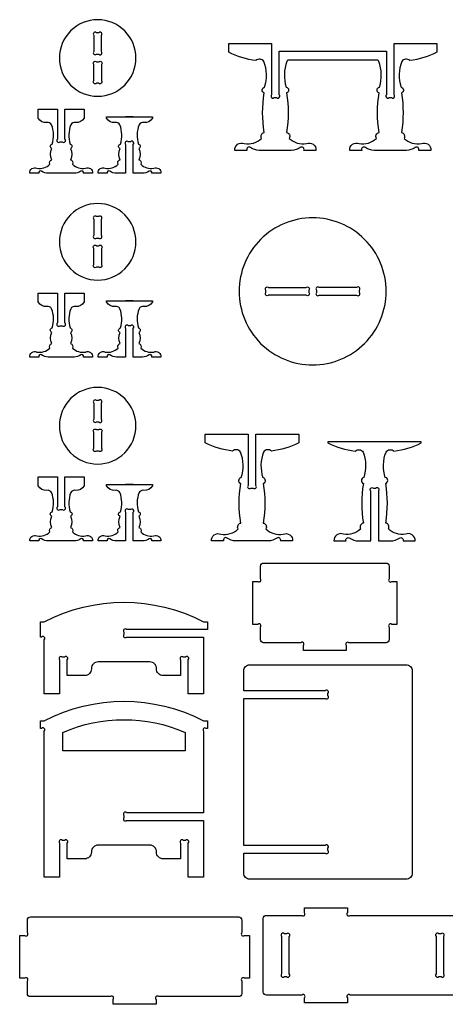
# Model space of a CAD drawing. Extents: x 4203 to 5218, y 1124 to 1763.
# Tile 2 of 5: x 4521 to 4687, y 1127 to 1513. Entities that reach past the tile are written whole.
import ezdxf

# ---------------------------------------------------------------- set-up
doc = ezdxf.new("R2010")
doc.units = 0
doc.header["$MEASUREMENT"] = 0
doc.layers.add('LAYER1', color=18, linetype='CONTINUOUS')

msp = doc.modelspace()

# ---------------------------------------------------------------- linework, layer by layer
at = {"layer": 'LAYER1'}
for points in [[(4551.22, 1512.83, 0.414214), (4536.22, 1497.83, 0.414214), (4551.22, 1482.83, 0.414214), (4566.22, 1497.83, 0.414214)], [(4549.72, 1506.67), (4549.72, 1500.39, 1), (4550.78, 1499.33), (4551.66, 1499.33, 1), (4552.72, 1500.39), (4552.72, 1506.67, 1), (4551.66, 1507.73), (4550.78, 1507.73, 1)], [(4660.94, 1496.94), (4625.73, 1496.94, 0.076649), (4625.33, 1496.48, 0.169376), (4625.05, 1486.45, -0.755968), (4625.22, 1484.15, -0.0823), (4625.22, 1468.69, -0.497317), (4626.28, 1466.37, 0.242348), (4633.01, 1464.31, -0.570657), (4636.74, 1461.66), (4632, 1461.66, 0.75881), (4630.58, 1462.78, -0.158853), (4627.14, 1461.66), (4614.54, 1461.66, -0.158853), (4611.1, 1462.78, 0.75881), (4609.67, 1461.66), (4604.94, 1461.66, -0.570657), (4608.67, 1464.31, 0.242348), (4615.39, 1466.37, -0.497317), (4616.46, 1468.69, -0.0823), (4616.46, 1484.15, -0.755968), (4616.62, 1486.45, 0.169376), (4616.35, 1496.48, 0.480983), (4613.24, 1496.81, -0.082494), (4602.54, 1500.06), (4602.54, 1503.54), (4619.34, 1503.54), (4619.34, 1483.42, 1), (4620.4, 1482.36), (4621.28, 1482.36, 1), (4622.34, 1483.42), (4622.34, 1500.54), (4664.34, 1500.54), (4664.34, 1483.42, 1), (4665.4, 1482.36), (4666.28, 1482.36, 1), (4667.34, 1483.42), (4667.34, 1503.54), (4684.14, 1503.54), (4684.14, 1500.06, -0.082494), (4673.44, 1496.81, 0.480983), (4670.33, 1496.48, 0.169376), (4670.05, 1486.45, -0.755968), (4670.22, 1484.15, -0.0823), (4670.22, 1468.69, -0.497317), (4671.28, 1466.37, 0.242348), (4678.01, 1464.31, -0.570657), (4681.74, 1461.66), (4677, 1461.66, 0.75881), (4675.58, 1462.78, -0.158853), (4672.14, 1461.66), (4659.54, 1461.66, -0.158853), (4656.1, 1462.78, 0.75881), (4654.67, 1461.66), (4649.94, 1461.66, -0.570657), (4653.67, 1464.31, 0.242348), (4660.39, 1466.37, -0.497317), (4661.46, 1468.69, -0.0823), (4661.46, 1484.15, -0.755968), (4661.62, 1486.45, 0.169376), (4661.35, 1496.48, 0.076649)], [(4550.78, 1496.33), (4551.66, 1496.33, -1), (4552.72, 1495.27), (4552.72, 1488.99, -1), (4551.66, 1487.93), (4550.78, 1487.93, -1), (4549.72, 1488.99), (4549.72, 1495.27, -1)], [(4545.92, 1474.31, -0.301445), (4542.54, 1472.51, 0.346418), (4540.67, 1471.63, 0.169376), (4540.46, 1464.11, -0.755968), (4540.58, 1462.38, -0.217136), (4540.58, 1457.98, -0.497317), (4541.38, 1456.24, 0.242348), (4546.43, 1454.7, -0.570657), (4549.22, 1452.71), (4545.67, 1452.71, 0.75881), (4544.6, 1453.55, -0.158853), (4542.02, 1452.71), (4531.82, 1452.71, -0.158853), (4529.24, 1453.55, 0.75881), (4528.18, 1452.71), (4524.62, 1452.71, -0.570657), (4527.42, 1454.7, 0.242348), (4532.47, 1456.24, -0.497317), (4533.26, 1457.98, -0.217136), (4533.26, 1462.38, -0.755968), (4533.39, 1464.11, 0.169376), (4533.18, 1471.63, 0.346418), (4531.31, 1472.51, -0.301445), (4527.92, 1474.31), (4527.92, 1477.79), (4535.42, 1477.79), (4535.42, 1466.07, 1), (4536.48, 1465.01), (4537.36, 1465.01, 1), (4538.42, 1466.07), (4538.42, 1477.79), (4545.92, 1477.79)], [(4572.67, 1474.31, -0.301445), (4569.28, 1472.51, 0.346418), (4567.42, 1471.63, 0.169376), (4567.21, 1464.11, -0.755968), (4567.33, 1462.38, -0.217136), (4567.33, 1457.98, -0.497317), (4568.13, 1456.24, 0.242348), (4573.18, 1454.7, -0.570657), (4575.97, 1452.71), (4572.42, 1452.71, 0.75881), (4571.35, 1453.55, -0.158853), (4568.77, 1452.71), (4565.17, 1452.71), (4565.17, 1463.95, 1), (4564.11, 1465.01), (4563.23, 1465.01, 1), (4562.17, 1463.95), (4562.17, 1452.71), (4558.57, 1452.71, -0.158853), (4555.99, 1453.55, 0.75881), (4554.92, 1452.71), (4551.37, 1452.71, -0.570657), (4554.17, 1454.7, 0.242348), (4559.21, 1456.24, -0.497317), (4560.01, 1457.98, -0.217136), (4560.01, 1462.38, -0.755968), (4560.13, 1464.11, 0.169376), (4559.93, 1471.63, 0.346418), (4558.06, 1472.51, -0.301445), (4554.67, 1474.31), (4554.67, 1474.79), (4572.67, 1474.79)], [(4551.22, 1440.83, 0.414214), (4536.22, 1425.83, 0.414214), (4551.22, 1410.83, 0.414214), (4566.22, 1425.83, 0.414214)], [(4549.72, 1434.67), (4549.72, 1428.39, 1), (4550.78, 1427.33), (4551.66, 1427.33, 1), (4552.72, 1428.39), (4552.72, 1434.67, 1), (4551.66, 1435.73), (4550.78, 1435.73, 1)], [(4635.43, 1435.24, 0.414214), (4606.63, 1406.44, 0.414214), (4635.43, 1377.64, 0.414214), (4664.23, 1406.44, 0.414214)], [(4550.78, 1424.33), (4551.66, 1424.33, -1), (4552.72, 1423.27), (4552.72, 1416.99, -1), (4551.66, 1415.93), (4550.78, 1415.93, -1), (4549.72, 1416.99), (4549.72, 1423.27, -1)], [(4618.19, 1407.94), (4632.87, 1407.94, -1), (4633.93, 1406.88), (4633.93, 1406, -1), (4632.87, 1404.94), (4618.19, 1404.94, -1), (4617.13, 1406), (4617.13, 1406.88, -1)], [(4637.99, 1404.94), (4652.67, 1404.94, 1), (4653.73, 1406), (4653.73, 1406.88, 1), (4652.67, 1407.94), (4637.99, 1407.94, 1), (4636.93, 1406.88), (4636.93, 1406, 1)], [(4545.92, 1402.31, -0.301445), (4542.54, 1400.51, 0.346418), (4540.67, 1399.63, 0.169376), (4540.46, 1392.11, -0.755968), (4540.58, 1390.38, -0.217136), (4540.58, 1385.98, -0.497317), (4541.38, 1384.24, 0.242348), (4546.43, 1382.7, -0.570657), (4549.22, 1380.71), (4545.67, 1380.71, 0.75881), (4544.6, 1381.55, -0.158853), (4542.02, 1380.71), (4531.82, 1380.71, -0.158853), (4529.24, 1381.55, 0.75881), (4528.18, 1380.71), (4524.62, 1380.71, -0.570657), (4527.42, 1382.7, 0.242348), (4532.47, 1384.24, -0.497317), (4533.26, 1385.98, -0.217136), (4533.26, 1390.38, -0.755968), (4533.39, 1392.11, 0.169376), (4533.18, 1399.63, 0.346418), (4531.31, 1400.51, -0.301445), (4527.92, 1402.31), (4527.92, 1405.79), (4535.42, 1405.79), (4535.42, 1394.07, 1), (4536.48, 1393.01), (4537.36, 1393.01, 1), (4538.42, 1394.07), (4538.42, 1405.79), (4545.92, 1405.79)], [(4572.67, 1402.31, -0.301445), (4569.28, 1400.51, 0.346418), (4567.42, 1399.63, 0.169376), (4567.21, 1392.11, -0.755968), (4567.33, 1390.38, -0.217136), (4567.33, 1385.98, -0.497317), (4568.13, 1384.24, 0.242348), (4573.18, 1382.7, -0.570657), (4575.97, 1380.71), (4572.42, 1380.71, 0.75881), (4571.35, 1381.55, -0.158853), (4568.77, 1380.71), (4565.17, 1380.71), (4565.17, 1391.95, 1), (4564.11, 1393.01), (4563.23, 1393.01, 1), (4562.17, 1391.95), (4562.17, 1380.71), (4558.57, 1380.71, -0.158853), (4555.99, 1381.55, 0.75881), (4554.92, 1380.71), (4551.37, 1380.71, -0.570657), (4554.17, 1382.7, 0.242348), (4559.21, 1384.24, -0.497317), (4560.01, 1385.98, -0.217136), (4560.01, 1390.38, -0.755968), (4560.13, 1392.11, 0.169376), (4559.93, 1399.63, 0.346418), (4558.06, 1400.51, -0.301445), (4554.67, 1402.31), (4554.67, 1402.79), (4572.67, 1402.79)], [(4551.22, 1368.83, 0.414214), (4536.22, 1353.83, 0.414214), (4551.22, 1338.83, 0.414214), (4566.22, 1353.83, 0.414214)], [(4552.72, 1356.39), (4552.72, 1362.67, 1), (4551.66, 1363.73), (4550.78, 1363.73, 1), (4549.72, 1362.67), (4549.72, 1356.39, 1), (4550.78, 1355.33), (4551.66, 1355.33, 1)], [(4550.78, 1352.33), (4551.66, 1352.33, -1), (4552.72, 1351.27), (4552.72, 1344.99, -1), (4551.66, 1343.93), (4550.78, 1343.93, -1), (4549.72, 1344.99), (4549.72, 1351.27, -1)], [(4629.98, 1347.11, -0.082494), (4619.28, 1343.86, 0.480983), (4616.17, 1343.53, 0.169376), (4615.9, 1333.51, -0.755968), (4616.06, 1331.2, -0.0823), (4616.06, 1315.74, -0.497317), (4617.12, 1313.42, 0.242348), (4623.85, 1311.36, -0.570657), (4627.58, 1308.71), (4622.84, 1308.71, 0.75881), (4621.42, 1309.83, -0.158853), (4617.98, 1308.71), (4605.38, 1308.71, -0.158853), (4601.94, 1309.83, 0.75881), (4600.52, 1308.71), (4595.78, 1308.71, -0.570657), (4599.51, 1311.36, 0.242348), (4606.24, 1313.42, -0.497317), (4607.3, 1315.74, -0.0823), (4607.3, 1331.2, -0.755968), (4607.46, 1333.51, 0.169376), (4607.19, 1343.53, 0.480983), (4604.08, 1343.86, -0.082494), (4593.38, 1347.11), (4593.38, 1350.59), (4610.18, 1350.59), (4610.18, 1330.47, 1), (4611.24, 1329.41), (4612.12, 1329.41, 1), (4613.18, 1330.47), (4613.18, 1350.59), (4629.98, 1350.59)], [(4677.98, 1347.11), (4677.98, 1347.59), (4641.38, 1347.59), (4641.38, 1347.11, 0.082494), (4652.08, 1343.86, -0.480983), (4655.19, 1343.53, -0.169376), (4655.46, 1333.51, 0.755968), (4655.3, 1331.2, 0.0823), (4655.3, 1315.74, 0.497317), (4654.24, 1313.42, -0.242348), (4647.51, 1311.36, 0.570657), (4643.78, 1308.71), (4648.52, 1308.71, -0.75881), (4649.94, 1309.83, 0.158853), (4653.38, 1308.71), (4658.18, 1308.71), (4658.18, 1328.35, -1), (4659.24, 1329.41), (4660.12, 1329.41, -1), (4661.18, 1328.35), (4661.18, 1308.71), (4665.98, 1308.71, 0.158853), (4669.42, 1309.83, -0.75881), (4670.84, 1308.71), (4675.58, 1308.71, 0.570657), (4671.85, 1311.36, -0.242348), (4665.12, 1313.42, 0.497317), (4664.06, 1315.74, 0.0823), (4664.06, 1331.2, 0.755968), (4663.9, 1333.51, -0.169376), (4664.17, 1343.53, -0.480983), (4667.28, 1343.86, 0.082494)], [(4545.92, 1330.31, -0.301445), (4542.54, 1328.51, 0.346418), (4540.67, 1327.63, 0.169376), (4540.46, 1320.11, -0.755968), (4540.58, 1318.38, -0.217136), (4540.58, 1313.98, -0.497317), (4541.38, 1312.24, 0.242348), (4546.43, 1310.7, -0.570657), (4549.22, 1308.71), (4545.67, 1308.71, 0.75881), (4544.6, 1309.55, -0.158853), (4542.02, 1308.71), (4531.82, 1308.71, -0.158853), (4529.24, 1309.55, 0.75881), (4528.18, 1308.71), (4524.62, 1308.71, -0.570657), (4527.42, 1310.7, 0.242348), (4532.47, 1312.24, -0.497317), (4533.26, 1313.98, -0.217136), (4533.26, 1318.38, -0.755968), (4533.39, 1320.11, 0.169376), (4533.18, 1327.63, 0.346418), (4531.31, 1328.51, -0.301445), (4527.92, 1330.31), (4527.92, 1333.79), (4535.42, 1333.79), (4535.42, 1322.07, 1), (4536.48, 1321.01), (4537.36, 1321.01, 1), (4538.42, 1322.07), (4538.42, 1333.79), (4545.92, 1333.79)], [(4572.67, 1330.31, -0.301445), (4569.28, 1328.51, 0.346418), (4567.42, 1327.63, 0.169376), (4567.21, 1320.11, -0.755968), (4567.33, 1318.38, -0.217136), (4567.33, 1313.98, -0.497317), (4568.13, 1312.24, 0.242348), (4573.18, 1310.7, -0.570657), (4575.97, 1308.71), (4572.42, 1308.71, 0.75881), (4571.35, 1309.55, -0.158853), (4568.77, 1308.71), (4565.17, 1308.71), (4565.17, 1319.95, 1), (4564.11, 1321.01), (4563.23, 1321.01, 1), (4562.17, 1319.95), (4562.17, 1308.71), (4558.57, 1308.71, -0.158853), (4555.99, 1309.55, 0.75881), (4554.92, 1308.71), (4551.37, 1308.71, -0.570657), (4554.17, 1310.7, 0.242348), (4559.21, 1312.24, -0.497317), (4560.01, 1313.98, -0.217136), (4560.01, 1318.38, -0.755968), (4560.13, 1320.11, 0.169376), (4559.93, 1327.63, 0.346418), (4558.06, 1328.51, -0.301445), (4554.67, 1330.31), (4554.67, 1330.79), (4572.67, 1330.79)], [(4631.8, 1265.84), (4631.8, 1267.78, 1), (4630.74, 1268.84), (4616.2, 1268.84, -0.414214), (4615, 1270.04), (4615, 1274.98, 1), (4613.94, 1276.04), (4612, 1276.04), (4612, 1292.84), (4613.94, 1292.84, 1), (4615, 1293.9), (4615, 1298.84, -0.414214), (4616.2, 1300.04), (4664.2, 1300.04, -0.414214), (4665.4, 1298.84), (4665.4, 1293.9, 1), (4666.46, 1292.84), (4668.4, 1292.84), (4668.4, 1276.04), (4666.46, 1276.04, 1), (4665.4, 1274.98), (4665.4, 1270.04, -0.414214), (4664.2, 1268.84), (4649.66, 1268.84, 1), (4648.6, 1267.78), (4648.6, 1265.84)], [(4530.31, 1277.06, -0.244984), (4592.71, 1277.06), (4594.21, 1277.06), (4594.21, 1274.06), (4562.57, 1274.06, 1), (4561.51, 1273), (4561.51, 1272.12, 1), (4562.57, 1271.06), (4592.71, 1271.06), (4592.71, 1267.41), (4592.71, 1248.81), (4586.71, 1248.81), (4586.71, 1262.17, 1), (4585.65, 1263.23), (4584.77, 1263.23, 1), (4583.71, 1262.17), (4583.71, 1256.02), (4576.84, 1256.02, -0.414214), (4574.25, 1258.6), (4574.25, 1258.77, 0.414214), (4571.67, 1261.36), (4551.35, 1261.36, 0.414214), (4548.77, 1258.77), (4548.77, 1258.6, -0.414214), (4546.18, 1256.02), (4539.31, 1256.02), (4539.31, 1262.17, 1), (4538.25, 1263.23), (4537.37, 1263.23, 1), (4536.31, 1262.17), (4536.31, 1248.81), (4530.31, 1248.81), (4530.31, 1267.41), (4530.31, 1270, 1), (4529.25, 1271.06), (4528.81, 1271.06), (4528.81, 1277.06)], [(4608.42, 1186.46), (4640.36, 1186.46, 1), (4641.42, 1187.52), (4641.42, 1188.4, 1), (4640.36, 1189.46), (4608.42, 1189.46), (4608.42, 1247.06), (4640.36, 1247.06, 1), (4641.42, 1248.12), (4641.42, 1249, 1), (4640.36, 1250.06), (4608.42, 1250.06), (4608.42, 1257.86, -0.414214), (4610.82, 1260.26), (4672.02, 1260.26, -0.414214), (4674.42, 1257.86), (4674.42, 1178.66, -0.414214), (4672.02, 1176.26), (4610.82, 1176.26, -0.414214), (4608.42, 1178.66)], [(4594.21, 1235.28), (4593.77, 1235.28, 1), (4592.71, 1234.22), (4592.71, 1202.28), (4562.57, 1202.28, 1), (4561.51, 1201.22), (4561.51, 1200.34, 1), (4562.57, 1199.28), (4592.71, 1199.28), (4592.71, 1195.63), (4592.71, 1177.03), (4586.71, 1177.03), (4586.71, 1190.39, 1), (4585.65, 1191.45), (4584.77, 1191.45, 1), (4583.71, 1190.39), (4583.71, 1184.24), (4576.84, 1184.24, -0.414214), (4574.25, 1186.82), (4574.25, 1186.99, 0.414214), (4571.67, 1189.58), (4551.35, 1189.58, 0.414214), (4548.77, 1186.99), (4548.77, 1186.82, -0.414214), (4546.18, 1184.24), (4539.31, 1184.24), (4539.31, 1190.39, 1), (4538.25, 1191.45), (4537.37, 1191.45, 1), (4536.31, 1190.39), (4536.31, 1177.03), (4530.31, 1177.03), (4530.31, 1195.63), (4530.31, 1199.28), (4530.31, 1234.22, 1), (4529.25, 1235.28), (4528.81, 1235.28), (4528.81, 1238.28), (4530.31, 1238.28, -0.244984), (4592.71, 1238.28), (4594.21, 1238.28)], [(4585.51, 1226.54), (4537.51, 1226.54), (4537.51, 1233.74, -0.207582), (4585.51, 1233.74)], [(4557.27, 1127.26), (4557.27, 1129.2, 1), (4556.21, 1130.26), (4524.87, 1130.26, -0.414214), (4523.67, 1131.46), (4523.67, 1136.4, 1), (4522.61, 1137.46), (4520.67, 1137.46), (4520.67, 1154.26), (4522.61, 1154.26, 1), (4523.67, 1155.32), (4523.67, 1160.26, -0.414214), (4524.87, 1161.46), (4606.47, 1161.46, -0.414214), (4607.67, 1160.26), (4607.67, 1155.32, 1), (4608.73, 1154.26), (4610.67, 1154.26), (4610.67, 1137.46), (4608.73, 1137.46, 1), (4607.67, 1136.4), (4607.67, 1131.46, -0.414214), (4606.47, 1130.26), (4575.13, 1130.26, 1), (4574.07, 1129.2), (4574.07, 1127.26)], [(4623.29, 1153.83), (4623.29, 1139.15, 1), (4624.35, 1138.09), (4625.23, 1138.09, 1), (4626.29, 1139.15), (4626.29, 1153.83, 1), (4625.23, 1154.89), (4624.35, 1154.89, 1)], [(4683.77, 1153.83), (4683.77, 1139.15, 1), (4684.83, 1138.09), (4685.71, 1138.09, 1), (4686.77, 1139.15), (4686.77, 1153.83, 1), (4685.71, 1154.89), (4684.83, 1154.89, 1)]]:
    msp.add_lwpolyline(points, format="xyb", close=True, dxfattribs=at)
for points in [[(4565.17, 1474.79), (4562.17, 1474.79)], [(4565.17, 1402.79), (4562.17, 1402.79)], [(4565.17, 1330.79), (4562.17, 1330.79)]]:
    msp.add_lwpolyline(points, dxfattribs=at)
msp.add_lwpolyline([(4697.06, 1130.89), (4650.09, 1130.89, 1), (4649.03, 1129.83), (4649.03, 1127.89), (4632.23, 1127.89), (4632.23, 1129.83, 1), (4631.17, 1130.89), (4617.29, 1130.89, -0.414214), (4616.09, 1132.09), (4616.09, 1160.89, -0.414214), (4617.29, 1162.09), (4631.17, 1162.09, 1), (4632.23, 1163.15), (4632.23, 1165.09), (4649.03, 1165.09), (4649.03, 1163.15, 1), (4650.09, 1162.09), (4697.06, 1162.09, 1)], format="xyb", dxfattribs=at)

doc.saveas('drawing.dxf')
